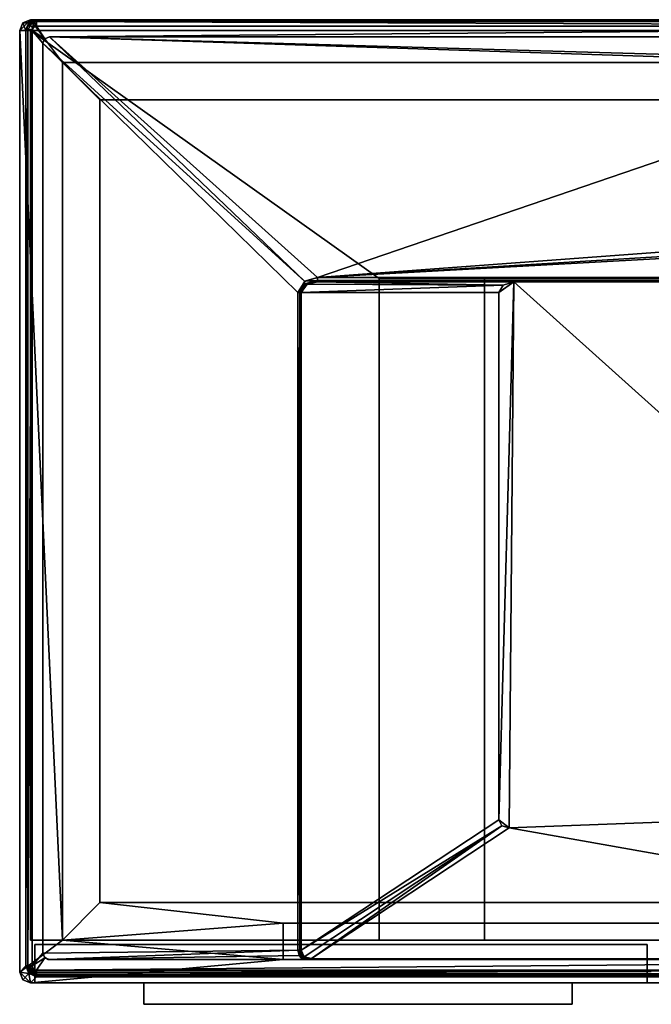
# Model space of a CAD drawing. Header units: millimetres. Extents: x -295 to 295, y -237 to 224.
# Tile 1 of 6: x -295 to 0, y -237 to 224. Entities that reach past the tile are written whole.
import ezdxf

# ---------------------------------------------------------------- set-up
doc = ezdxf.new("R2010")
doc.units = ezdxf.units.MM
doc.layers.add('P-SANR-FIXT', color=6, linetype='Continuous', lineweight=30)

msp = doc.modelspace()

# ---------------------------------------------------------------- meshes
at = {"layer": 'P-SANR-FIXT'}
mesh = msp.add_polyface(dxfattribs=at)
corners = [(-295, 218.53, 552), (-293.53, 222.07, 552), (-289.99, 223.53, 552), (289.99, 223.53, 552), (293.53, 222.07, 552), (295, 218.53, 552), (295, -221.47, 552), (293.54, -225, 552), (290.01, -226.47, 552), (-290.01, -226.47, 552), (-293.54, -225, 552), (-295, -221.47, 552), (-172, -206.46, 552), (-172, -215.6, 552), (285.75, -215.6, 552), (285.75, -182.59, 552), (274.99, -182.59, 552), (274.99, 203.53, 552), (-274.99, 203.53, 552), (-274.99, -206.46, 552)]
mesh.append_faces([[corners[k] for k in face] for face in [(13, 19, 12)]], dxfattribs={"vtx0": -1})
mesh.append_faces([[corners[k] for k in face] for face in [(19, 13, 9, 11)]], dxfattribs={"vtx0": -1, "vtx1": -1, "vtx2": -1, "vtx3": -1})
mesh.append_faces([[corners[k] for k in face] for face in [(6, 14, 15, 5)]], dxfattribs={"vtx0": -1, "vtx2": -1})
mesh.append_faces([[corners[k] for k in face] for face in [(10, 11, 9)]], dxfattribs={"vtx1": -1})
mesh.append_faces([[corners[k] for k in face] for face in [(11, 0, 19)]], dxfattribs={"vtx1": -1, "vtx2": -1})
mesh.append_faces([[corners[k] for k in face] for face in [(18, 19, 0, 2)]], dxfattribs={"vtx1": -1, "vtx2": -1, "vtx3": -1})
mesh.append_faces([[corners[k] for k in face] for face in [(17, 18, 2, 3), (8, 9, 13, 14)]], dxfattribs={"vtx1": -1, "vtx3": -1})
mesh.append_faces([[corners[k] for k in face] for face in [(0, 1, 2)]], dxfattribs={"vtx2": -1})
mesh.append_faces([[corners[k] for k in face] for face in [(15, 16, 17, 5), (3, 4, 5, 17), (6, 7, 8, 14)]], dxfattribs={"vtx2": -1, "vtx3": -1})
mesh = msp.add_polyface(dxfattribs=at)
corners = [(-292.13, 218.53, 614.14), (-290.67, 222.07, 614.1), (-287.13, 223.53, 614), (-289.99, 223.53, 552), (-293.53, 222.07, 552), (-295, 218.53, 552)]
mesh.append_faces([[corners[k] for k in face] for face in [(0, 4, 5)]], dxfattribs={"vtx0": -1})
mesh.append_faces([[corners[k] for k in face] for face in [(1, 3, 4), (4, 0, 1)]], dxfattribs={"vtx0": -1, "vtx2": -1})
mesh.append_faces([[corners[k] for k in face] for face in [(1, 2, 3)]], dxfattribs={"vtx2": -1})
mesh = msp.add_polyface(dxfattribs=at)
corners = [(-287.13, 220.53, 617), (-287.13, 222.65, 616.12), (-287.13, 223.53, 614), (-290.67, 222.07, 614.1), (-292.13, 218.53, 614.14), (-291.21, 218.53, 616.17), (-289.14, 218.53, 617), (-288.55, 219.95, 617), (-288.74, 219.49, 617), (-290.14, 220.86, 616.4), (-291.45, 220.42, 615.29), (-289.99, 222.17, 615.44), (-288.82, 222.01, 616.35), (-287.13, 221.59, 616.56), (-288.9, 222.8, 614.05)]
mesh.append_faces([[corners[k] for k in face] for face in [(5, 10, 4)]], dxfattribs={"vtx0": -1, "vtx1": -1})
mesh.append_faces([[corners[k] for k in face] for face in [(5, 8, 9), (7, 13, 12), (10, 9, 11), (5, 9, 10), (3, 10, 11), (11, 9, 12), (11, 1, 14), (1, 11, 12), (12, 9, 7)]], dxfattribs={"vtx0": -1, "vtx1": -1, "vtx2": -1})
mesh.append_faces([[corners[k] for k in face] for face in [(8, 7, 9), (3, 4, 10), (13, 1, 12), (14, 3, 11)]], dxfattribs={"vtx1": -1, "vtx2": -1})
mesh.append_faces([[corners[k] for k in face] for face in [(5, 6, 8), (7, 0, 13), (1, 2, 14)]], dxfattribs={"vtx2": -1})
mesh = msp.add_polyface(dxfattribs=at)
corners = [(-287.13, 223.53, 614), (287.13, 223.53, 614), (289.99, 223.53, 552), (-289.99, 223.53, 552)]
mesh.append_faces([[corners[k] for k in face] for face in [(1, 2, 3, 0)]])
mesh = msp.add_polyface(dxfattribs=at)
corners = [(287.13, 220.53, 617), (287.13, 222.65, 616.12), (287.13, 223.53, 614), (-287.13, 223.53, 614), (-287.13, 222.65, 616.12), (-287.13, 220.53, 617)]
mesh.append_faces([[corners[k] for k in face] for face in [(1, 3, 4), (4, 0, 1)]], dxfattribs={"vtx0": -1, "vtx2": -1})
mesh.append_faces([[corners[k] for k in face] for face in [(2, 3, 1)]], dxfattribs={"vtx1": -1})
mesh.append_faces([[corners[k] for k in face] for face in [(4, 5, 0)]], dxfattribs={"vtx2": -1})
mesh = msp.add_polyface(dxfattribs=at)
corners = [(-292.13, -218.6, 614.14), (-292.13, 218.53, 614.14), (-295, 218.53, 552), (-295, -221.47, 552)]
mesh.append_faces([[corners[k] for k in face] for face in [(2, 3, 0, 1)]])
mesh = msp.add_polyface(dxfattribs=at)
corners = [(-289.14, 218.53, 617), (-291.21, 218.53, 616.17), (-292.13, 218.53, 614.14), (-292.13, -218.6, 614.14), (-291.21, -218.6, 616.17), (-289.14, -218.6, 617)]
mesh.append_faces([[corners[k] for k in face] for face in [(1, 3, 4), (4, 0, 1)]], dxfattribs={"vtx0": -1, "vtx2": -1})
mesh.append_faces([[corners[k] for k in face] for face in [(2, 3, 1)]], dxfattribs={"vtx1": -1})
mesh.append_faces([[corners[k] for k in face] for face in [(4, 5, 0)]], dxfattribs={"vtx2": -1})
mesh = msp.add_polyface(dxfattribs=at)
corners = [(-290, 218.5), (290, 218.5), (290, -206.5), (-290, -206.5)]
mesh.append_faces([[corners[k] for k in face] for face in [(3, 0, 1, 2)]])
mesh = msp.add_polyface(dxfattribs=at)
corners = [(-290, 218.5, 552), (-290, 218.5), (-290, -206.5), (-290, -206.5, 552)]
mesh.append_faces([[corners[k] for k in face] for face in [(3, 0, 1, 2)]])
mesh = msp.add_polyface(dxfattribs=at)
corners = [(251.55, 102.69, 552), (251.55, -206.5, 552), (290, -206.5, 552), (290, 218.5, 552), (-290, 218.5, 552), (-290, -206.5, 552), (-127.07, -206.5, 552), (-127.07, 102.69, 552)]
mesh.append_faces([[corners[k] for k in face] for face in [(7, 4, 5, 6)]], dxfattribs={"vtx0": -1})
mesh.append_faces([[corners[k] for k in face] for face in [(2, 3, 0, 1)]], dxfattribs={"vtx1": -1})
mesh.append_faces([[corners[k] for k in face] for face in [(7, 0, 3, 4)]], dxfattribs={"vtx1": -1, "vtx3": -1})
mesh = msp.add_polyface(dxfattribs=at)
corners = [(290, 218.5, 552), (290, 218.5), (-290, 218.5), (-290, 218.5, 552)]
mesh.append_faces([[corners[k] for k in face] for face in [(2, 3, 0, 1)]])
mesh = msp.add_polyface(dxfattribs=at)
corners = [(-289.13, -218.6, 617), (-288.55, -220.02, 617), (-287.14, -220.6, 617), (287.14, -220.6, 617), (288.55, -220.02, 617), (289.14, -218.6, 617), (289.13, 218.53, 617), (288.55, 219.95, 617), (287.13, 220.53, 617), (-287.13, 220.53, 617), (-288.55, 219.95, 617), (-289.14, 218.53, 617), (-281.13, 215.53, 617), (281.13, 215.53, 617), (283.25, 214.65, 617), (284.13, 212.53, 617), (284.13, -212.6, 617), (283.25, -214.72, 617), (281.13, -215.6, 617), (-281.13, -215.6, 617), (-283.25, -214.72, 617), (-284.13, -212.6, 617), (-284.13, 212.53, 617), (-283.25, 214.65, 617)]
mesh.append_faces([[corners[k] for k in face] for face in [(6, 15, 16, 5), (3, 17, 18, 2), (9, 23, 12, 8)]], dxfattribs={"vtx0": -1, "vtx2": -1})
mesh.append_faces([[corners[k] for k in face] for face in [(14, 15, 6), (13, 14, 8, 12), (16, 17, 5), (22, 23, 11), (20, 21, 0), (19, 20, 2, 18)]], dxfattribs={"vtx1": -1, "vtx2": -1})
mesh.append_faces([[corners[k] for k in face] for face in [(21, 22, 11, 0)]], dxfattribs={"vtx1": -1, "vtx3": -1})
mesh.append_faces([[corners[k] for k in face] for face in [(6, 7, 8, 14), (3, 4, 5, 17), (9, 10, 11, 23), (0, 1, 2, 20)]], dxfattribs={"vtx2": -1, "vtx3": -1})
mesh = msp.add_polyface(dxfattribs=at)
corners = [(-162.98, -215.53, 612), (-164.54, -213.65, 612), (-165.07, -211.26, 612), (-165.07, 96.03, 612), (-161.86, 101.15, 612), (-155.96, 103.03, 612), (277.34, 103.03, 612), (281.08, 102.19, 612), (284.07, 99.8, 612), (284.07, 213.16, 612), (283.02, 214.87, 612), (281.13, 215.53, 612), (-281.13, 215.53, 612), (-283.25, 214.65, 612), (-284.13, 212.53, 612), (-284.13, -212.6, 612), (-283.47, -214.49, 612), (-281.76, -215.53, 612), (258.84, 198.78, 612), (258.84, 123.78, 612), (257.38, 120.25, 612), (253.84, 118.78, 612), (128.84, 118.78, 612), (125.31, 120.25, 612), (123.84, 123.78, 612), (123.84, 198.78, 612), (125.31, 202.32, 612), (128.84, 203.78, 612), (253.84, 203.78, 612), (257.38, 202.32, 612)]
mesh.append_faces([[corners[k] for k in face] for face in [(1, 17, 0), (11, 9, 10)]], dxfattribs={"vtx0": -1})
mesh.append_faces([[corners[k] for k in face] for face in [(21, 6, 20), (4, 14, 3), (25, 5, 24), (18, 11, 29)]], dxfattribs={"vtx0": -1, "vtx1": -1})
mesh.append_faces([[corners[k] for k in face] for face in [(17, 1, 2), (15, 2, 3, 14), (12, 4, 5), (5, 22, 23), (22, 5, 6, 21), (12, 26, 27)]], dxfattribs={"vtx0": -1, "vtx2": -1})
mesh.append_faces([[corners[k] for k in face] for face in [(5, 25, 26, 12)]], dxfattribs={"vtx0": -1, "vtx2": -1, "vtx3": -1})
mesh.append_faces([[corners[k] for k in face] for face in [(23, 24, 5), (28, 29, 11)]], dxfattribs={"vtx1": -1, "vtx2": -1})
mesh.append_faces([[corners[k] for k in face] for face in [(18, 19, 9, 11)]], dxfattribs={"vtx1": -1, "vtx2": -1, "vtx3": -1})
mesh.append_faces([[corners[k] for k in face] for face in [(6, 7, 19, 20), (11, 12, 27, 28)]], dxfattribs={"vtx1": -1, "vtx3": -1})
mesh.append_faces([[corners[k] for k in face] for face in [(15, 16, 17, 2), (7, 8, 9, 19), (12, 13, 14, 4)]], dxfattribs={"vtx2": -1, "vtx3": -1})
mesh = msp.add_polyface(dxfattribs=at)
corners = [(-284.13, 212.53, 612), (-283.25, 214.65, 612), (-281.13, 215.53, 612), (-281.13, 215.53, 617), (-283.25, 214.65, 617), (-284.13, 212.53, 617)]
mesh.append_faces([[corners[k] for k in face] for face in [(4, 1, 2, 3)]], dxfattribs={"vtx0": -1})
mesh.append_faces([[corners[k] for k in face] for face in [(4, 5, 0, 1)]], dxfattribs={"vtx3": -1})
mesh = msp.add_polyface(dxfattribs=at)
corners = [(-284.13, -212.6, 617), (-284.13, -212.6, 612), (-284.13, 212.53, 612), (-284.13, 212.53, 617)]
mesh.append_faces([[corners[k] for k in face] for face in [(3, 0, 1, 2)]])
mesh = msp.add_polyface(dxfattribs=at)
corners = [(281.13, 215.53, 612), (281.13, 215.53, 617), (-281.13, 215.53, 617), (-281.13, 215.53, 612)]
mesh.append_faces([[corners[k] for k in face] for face in [(1, 2, 3, 0)]])
mesh = msp.add_polyface(dxfattribs=at)
corners = [(257.5, 186.04, 352), (-257.5, 186.04, 352), (-274.99, 203.53, 552), (274.99, 203.53, 552)]
mesh.append_faces([[corners[k] for k in face] for face in [(1, 2, 3, 0)]])
mesh = msp.add_polyface(dxfattribs=at)
corners = [(-257.5, 186.04, 352), (-257.5, -188.96, 352), (-274.99, -206.46, 552), (-274.99, 203.53, 552)]
mesh.append_faces([[corners[k] for k in face] for face in [(1, 2, 3, 0)]])
mesh = msp.add_polyface(dxfattribs=at)
corners = [(257.5, -188.96, 352), (-257.5, -188.96, 352), (-257.5, 186.04, 352), (257.5, 186.04, 352)]
mesh.append_faces([[corners[k] for k in face] for face in [(3, 0, 1, 2)]])
mesh = msp.add_polyface(dxfattribs=at)
corners = [(-165.07, 96.03, 612), (-164.22, 96.03, 611.81), (-163.53, 96.03, 611.28), (-160.75, 99.9, 610.81), (-155.96, 101.03, 610), (-155.96, 101.62, 611.41), (-155.96, 103.03, 612), (-161.96, 101.3, 612), (-161.76, 100.15, 611.71), (-158.96, 100.94, 611.16), (-162.14, 97.97, 611.05), (-163.78, 96.03, 611.47), (-162.13, 99.33, 611.4), (-163.51, 98.66, 612)]
mesh.append_faces([[corners[k] for k in face] for face in [(5, 9, 4)]], dxfattribs={"vtx0": -1, "vtx1": -1})
mesh.append_faces([[corners[k] for k in face] for face in [(8, 1, 12), (5, 7, 8), (5, 8, 9), (8, 13, 1), (8, 12, 9), (3, 9, 12), (10, 12, 11)]], dxfattribs={"vtx0": -1, "vtx1": -1, "vtx2": -1})
mesh.append_faces([[corners[k] for k in face] for face in [(9, 3, 4), (12, 1, 11), (8, 7, 13)]], dxfattribs={"vtx0": -1, "vtx2": -1})
mesh.append_faces([[corners[k] for k in face] for face in [(0, 1, 13)]], dxfattribs={"vtx1": -1})
mesh.append_faces([[corners[k] for k in face] for face in [(10, 3, 12)]], dxfattribs={"vtx1": -1, "vtx2": -1})
mesh.append_faces([[corners[k] for k in face] for face in [(5, 6, 7), (11, 2, 10)]], dxfattribs={"vtx2": -1})
mesh = msp.add_polyface(dxfattribs=at)
corners = [(-155.96, 103.03, 612), (-155.96, 101.62, 611.41), (-155.96, 101.03, 610), (277.34, 101.03, 610), (277.34, 101.62, 611.41), (277.34, 103.03, 612)]
mesh.append_faces([[corners[k] for k in face] for face in [(3, 4, 1, 2)]], dxfattribs={"vtx1": -1})
mesh.append_faces([[corners[k] for k in face] for face in [(5, 0, 1, 4)]], dxfattribs={"vtx2": -1})
mesh = msp.add_polyface(dxfattribs=at)
corners = [(-127.07, -206.5, 552), (-77.85, -206.5, 492.93), (-77.85, 102.69, 492.93), (-127.07, 102.69, 552)]
mesh.append_faces([[corners[k] for k in face] for face in [(3, 0, 1, 2)]])
mesh = msp.add_polyface(dxfattribs=at)
corners = [(251.55, 102.69, 552), (-127.07, 102.69, 552), (-77.85, 102.69, 492.93), (208.53, 102.69, 473.43)]
mesh.append_faces([[corners[k] for k in face] for face in [(2, 3, 0, 1)]])
mesh = msp.add_polyface(dxfattribs=at)
corners = [(-77.85, -206.5, 492.93), (208.53, -206.5, 473.43), (208.53, 102.69, 473.43), (-77.85, 102.69, 492.93)]
mesh.append_faces([[corners[k] for k in face] for face in [(3, 0, 1, 2)]])
mesh = msp.add_polyface(dxfattribs=at)
corners = [(-155.96, 101.03, 610), (-160.69, 99.9, 610.74), (-163.53, 96.03, 611.28), (-71.18, 96.03, 500.45), (-69.15, 99.57, 500.31), (-64.27, 101.03, 499.98)]
mesh.append_faces([[corners[k] for k in face] for face in [(4, 0, 1)]], dxfattribs={"vtx0": -1, "vtx2": -1})
mesh.append_faces([[corners[k] for k in face] for face in [(5, 0, 4)]], dxfattribs={"vtx1": -1})
mesh.append_faces([[corners[k] for k in face] for face in [(1, 2, 4)]], dxfattribs={"vtx1": -1, "vtx2": -1})
mesh.append_faces([[corners[k] for k in face] for face in [(2, 3, 4)]], dxfattribs={"vtx2": -1})
mesh = msp.add_polyface(dxfattribs=at)
corners = [(277.34, 101.03, 610), (-155.96, 101.03, 610), (-64.27, 101.03, 499.98), (206.98, 101.03, 481.51)]
mesh.append_faces([[corners[k] for k in face] for face in [(2, 3, 0, 1)]])
mesh = msp.add_polyface(dxfattribs=at)
corners = [(208.25, -143.76, 481.42), (211.29, -142.42, 481.22), (212.48, -139.22, 481.13), (212.48, 96.03, 481.13), (210.87, 99.57, 481.24), (206.98, 101.03, 481.51), (-64.27, 101.03, 499.98), (-69.15, 99.57, 500.31), (-71.18, 96.03, 500.45), (-71.18, -150.29, 500.45), (-69.86, -153.09, 500.36), (-66.4, -154.05, 500.13)]
mesh.append_faces([[corners[k] for k in face] for face in [(9, 6, 8), (6, 0, 5)]], dxfattribs={"vtx0": -1, "vtx1": -1})
mesh.append_faces([[corners[k] for k in face] for face in [(6, 9, 11), (5, 0, 2)]], dxfattribs={"vtx0": -1, "vtx1": -1, "vtx2": -1})
mesh.append_faces([[corners[k] for k in face] for face in [(10, 11, 9), (1, 2, 0)]], dxfattribs={"vtx1": -1})
mesh.append_faces([[corners[k] for k in face] for face in [(11, 0, 6), (2, 3, 5)]], dxfattribs={"vtx1": -1, "vtx2": -1})
mesh.append_faces([[corners[k] for k in face] for face in [(6, 7, 8), (3, 4, 5)]], dxfattribs={"vtx2": -1})
mesh = msp.add_polyface(dxfattribs=at)
corners = [(-165.07, -211.26, 612), (-164.22, -211.26, 611.81), (-163.53, -211.26, 611.28), (-163.53, 96.03, 611.28), (-164.22, 96.03, 611.81), (-165.07, 96.03, 612)]
mesh.append_faces([[corners[k] for k in face] for face in [(4, 2, 3)]], dxfattribs={"vtx0": -1})
mesh.append_faces([[corners[k] for k in face] for face in [(5, 1, 4), (2, 4, 1)]], dxfattribs={"vtx0": -1, "vtx1": -1})
mesh.append_faces([[corners[k] for k in face] for face in [(0, 1, 5)]], dxfattribs={"vtx1": -1})
mesh = msp.add_polyface(dxfattribs=at)
corners = [(-163.53, 96.03, 611.28), (-163.53, -211.26, 611.28), (-71.18, -150.29, 500.45), (-71.18, 96.03, 500.45)]
mesh.append_faces([[corners[k] for k in face] for face in [(0, 1, 2, 3)]])
mesh = msp.add_polyface(dxfattribs=at)
corners = [(-172, -198.61, 462.22), (267.14, -198.61, 462.22), (267.14, -133.2, 462.22), (285.75, -133.2, 462.22), (285.75, -215.6, 462.22), (-172, -215.6, 462.22)]
mesh.append_faces([[corners[k] for k in face] for face in [(1, 4, 5, 0)]], dxfattribs={"vtx0": -1})
mesh.append_faces([[corners[k] for k in face] for face in [(1, 2, 3, 4)]], dxfattribs={"vtx3": -1})
mesh = msp.add_polyface(dxfattribs=at)
corners = [(-160.33, -215.35, 611.55), (279.51, -215.35, 611.55), (208.25, -143.76, 481.42), (-66.4, -154.05, 500.13), (-158.77, -215.03, 610.96), (-159.54, -215.2, 611.27)]
mesh.append_faces([[corners[k] for k in face] for face in [(5, 1, 4)]], dxfattribs={"vtx0": -1, "vtx1": -1})
mesh.append_faces([[corners[k] for k in face] for face in [(1, 3, 4)]], dxfattribs={"vtx0": -1, "vtx2": -1})
mesh.append_faces([[corners[k] for k in face] for face in [(1, 2, 3), (5, 0, 1)]], dxfattribs={"vtx2": -1})
mesh = msp.add_polyface(dxfattribs=at)
corners = [(-163.53, -211.26, 611.28), (-162.11, -214.29, 611.31), (-158.77, -215.03, 610.96), (-66.4, -154.05, 500.13), (-69.86, -153.09, 500.36), (-71.18, -150.29, 500.45)]
mesh.append_faces([[corners[k] for k in face] for face in [(4, 2, 3)]], dxfattribs={"vtx0": -1})
mesh.append_faces([[corners[k] for k in face] for face in [(1, 4, 0)]], dxfattribs={"vtx0": -1, "vtx1": -1})
mesh.append_faces([[corners[k] for k in face] for face in [(5, 0, 4)]], dxfattribs={"vtx1": -1})
mesh.append_faces([[corners[k] for k in face] for face in [(1, 2, 4)]], dxfattribs={"vtx1": -1, "vtx2": -1})
mesh = msp.add_polyface(dxfattribs=at)
corners = [(-172, -198.61, 462.22), (-172, -206.46, 552), (-274.99, -206.46, 552), (-257.5, -188.96, 352), (257.5, -188.96, 352), (267.14, -198.61, 462.22)]
mesh.append_faces([[corners[k] for k in face] for face in [(2, 0, 1)]], dxfattribs={"vtx0": -1})
mesh.append_faces([[corners[k] for k in face] for face in [(2, 3, 0)]], dxfattribs={"vtx1": -1, "vtx2": -1})
mesh.append_faces([[corners[k] for k in face] for face in [(4, 5, 0, 3)]], dxfattribs={"vtx2": -1})
mesh = msp.add_polyface(dxfattribs=at)
corners = [(-172, -206.46, 552), (-172, -198.61, 462.22), (-172, -215.6, 462.22), (-172, -215.6, 552)]
mesh.append_faces([[corners[k] for k in face] for face in [(0, 1, 2, 3)]])
mesh = msp.add_polyface(dxfattribs=at)
corners = [(251.55, -206.5, 552), (208.53, -206.5, 473.43), (-77.85, -206.5, 492.93), (-127.07, -206.5, 552), (-290, -206.5, 552), (-290, -206.5), (290, -206.5), (290, -206.5, 552)]
mesh.append_faces([[corners[k] for k in face] for face in [(1, 6, 7, 0)]], dxfattribs={"vtx0": -1})
mesh.append_faces([[corners[k] for k in face] for face in [(6, 1, 2)]], dxfattribs={"vtx0": -1, "vtx2": -1})
mesh.append_faces([[corners[k] for k in face] for face in [(2, 4, 5, 6)]], dxfattribs={"vtx0": -1, "vtx3": -1})
mesh.append_faces([[corners[k] for k in face] for face in [(3, 4, 2)]], dxfattribs={"vtx1": -1})
mesh = msp.add_polyface(dxfattribs=at)
corners = [(-288, -208.5, 550), (-288, -208.5, 2), (-288, -226.5, 2), (-288, -226.5, 550)]
mesh.append_faces([[corners[k] for k in face] for face in [(2, 3, 0, 1)]])
mesh = msp.add_polyface(dxfattribs=at)
corners = [(-2, -208.5, 550), (-288, -208.5, 550), (-288, -226.5, 550), (-2, -226.5, 550)]
mesh.append_faces([[corners[k] for k in face] for face in [(2, 3, 0, 1)]])
mesh = msp.add_polyface(dxfattribs=at)
corners = [(-288, -208.5, 2), (-2, -208.5, 2), (-2, -226.5, 2), (-288, -226.5, 2)]
mesh.append_faces([[corners[k] for k in face] for face in [(2, 3, 0, 1)]])
mesh = msp.add_polyface(dxfattribs=at)
corners = [(-2, -208.5, 2), (-288, -208.5, 2), (-288, -208.5, 550), (-2, -208.5, 550)]
mesh.append_faces([[corners[k] for k in face] for face in [(0, 1, 2, 3)]])
mesh = msp.add_polyface(dxfattribs=at)
corners = [(-160.33, -215.35, 611.55), (-159.54, -215.2, 611.27), (-158.77, -215.03, 610.96), (-162.17, -214.33, 611.37), (-163.53, -211.26, 611.28), (-164.22, -211.26, 611.81), (-165.07, -211.26, 612), (-164.55, -213.65, 612), (-162.98, -215.53, 612), (-161.64, -215.49, 611.87), (-160.28, -214.72, 611.15), (-162.58, -214.51, 611.7), (-163.79, -213.81, 611.91), (-162.85, -212.79, 611.33), (-163.76, -213, 611.74)]
mesh.append_faces([[corners[k] for k in face] for face in [(10, 1, 2)]], dxfattribs={"vtx0": -1})
mesh.append_faces([[corners[k] for k in face] for face in [(6, 12, 5), (7, 12, 6), (8, 12, 7), (5, 14, 4), (9, 12, 8), (1, 10, 0)]], dxfattribs={"vtx0": -1, "vtx1": -1})
mesh.append_faces([[corners[k] for k in face] for face in [(14, 5, 12), (11, 0, 3), (9, 11, 12), (14, 11, 13), (12, 11, 14)]], dxfattribs={"vtx0": -1, "vtx1": -1, "vtx2": -1})
mesh.append_faces([[corners[k] for k in face] for face in [(14, 13, 4), (11, 9, 0), (11, 3, 13)]], dxfattribs={"vtx0": -1, "vtx2": -1})
mesh.append_faces([[corners[k] for k in face] for face in [(10, 3, 0)]], dxfattribs={"vtx1": -1, "vtx2": -1})
mesh = msp.add_polyface(dxfattribs=at)
corners = [(-2, -208.5, 2), (-2, -208.5, 550), (-2, -226.5, 550), (-2, -226.5, 2)]
mesh.append_faces([[corners[k] for k in face] for face in [(2, 3, 0, 1)]])
mesh = msp.add_polyface(dxfattribs=at)
corners = [(-281.13, -215.6, 612.51), (-281.45, -215.58, 612.26), (-281.76, -215.53, 612), (-283.47, -214.49, 612), (-284.13, -212.6, 612), (-284.13, -212.6, 617), (-283.25, -214.72, 617), (-281.13, -215.6, 617)]
mesh.append_faces([[corners[k] for k in face] for face in [(5, 3, 4)]], dxfattribs={"vtx0": -1})
mesh.append_faces([[corners[k] for k in face] for face in [(1, 3, 6)]], dxfattribs={"vtx0": -1, "vtx1": -1, "vtx2": -1})
mesh.append_faces([[corners[k] for k in face] for face in [(6, 0, 1), (3, 5, 6)]], dxfattribs={"vtx0": -1, "vtx2": -1})
mesh.append_faces([[corners[k] for k in face] for face in [(7, 0, 6)]], dxfattribs={"vtx1": -1})
mesh.append_faces([[corners[k] for k in face] for face in [(1, 2, 3)]], dxfattribs={"vtx2": -1})
mesh = msp.add_polyface(dxfattribs=at)
corners = [(-281.76, -215.53, 612), (-281.45, -215.58, 612.26), (-281.13, -215.6, 612.51), (279.51, -215.6, 612.51), (279.51, -215.54, 612.02), (279.51, -215.35, 611.55), (-160.33, -215.35, 611.55), (-161.64, -215.49, 611.87), (-162.98, -215.53, 612)]
mesh.append_faces([[corners[k] for k in face] for face in [(7, 5, 6)]], dxfattribs={"vtx0": -1})
mesh.append_faces([[corners[k] for k in face] for face in [(3, 8, 2)]], dxfattribs={"vtx0": -1, "vtx1": -1})
mesh.append_faces([[corners[k] for k in face] for face in [(7, 8, 4), (4, 5, 7), (1, 2, 8), (3, 4, 8)]], dxfattribs={"vtx1": -1, "vtx2": -1})
mesh.append_faces([[corners[k] for k in face] for face in [(8, 0, 1)]], dxfattribs={"vtx2": -1})
mesh = msp.add_polyface(dxfattribs=at)
corners = [(279.51, -215.6, 612.51), (-281.13, -215.6, 612.51), (-281.13, -215.6, 617), (281.13, -215.6, 617), (281.13, -215.6, 613.08), (280.35, -215.6, 612.7)]
mesh.append_faces([[corners[k] for k in face] for face in [(3, 4, 5, 0), (0, 1, 2, 3)]], dxfattribs={"vtx3": -1})
mesh = msp.add_polyface(dxfattribs=at)
corners = [(285.75, -215.6, 552), (-172, -215.6, 552), (-172, -215.6, 462.22), (285.75, -215.6, 462.22)]
mesh.append_faces([[corners[k] for k in face] for face in [(3, 0, 1, 2)]])
mesh = msp.add_polyface(dxfattribs=at)
corners = [(-287.14, -223.6, 614.14), (-290.67, -222.13, 614.2), (-292.13, -218.6, 614.14), (-295, -221.47, 552), (-293.54, -225, 552), (-290.01, -226.47, 552)]
mesh.append_faces([[corners[k] for k in face] for face in [(1, 5, 0)]], dxfattribs={"vtx0": -1})
mesh.append_faces([[corners[k] for k in face] for face in [(5, 1, 4)]], dxfattribs={"vtx0": -1, "vtx1": -1})
mesh.append_faces([[corners[k] for k in face] for face in [(1, 3, 4)]], dxfattribs={"vtx0": -1, "vtx2": -1})
mesh.append_faces([[corners[k] for k in face] for face in [(1, 2, 3)]], dxfattribs={"vtx2": -1})
mesh = msp.add_polyface(dxfattribs=at)
corners = [(-287.14, -223.6, 614.14), (-287.14, -223.42, 615.03), (-287.14, -222.98, 615.83), (-287.14, -222.32, 616.46), (-287.14, -221.5, 616.86), (-287.14, -220.6, 617), (-288.55, -220.02, 617), (-289.13, -218.6, 617), (-291.21, -218.6, 616.17), (-292.13, -218.6, 614.14), (-290.67, -222.13, 614.2), (-289.96, -221.51, 616.19), (-288.09, -220.21, 617), (-289.03, -221.05, 616.79), (-289.51, -222.61, 614.18), (-288.84, -219.31, 617), (-290.12, -220.03, 616.7), (-291.04, -220.26, 615.99), (-290.17, -218.6, 616.58)]
mesh.append_faces([[corners[k] for k in face] for face in [(2, 11, 1), (10, 17, 9)]], dxfattribs={"vtx0": -1, "vtx1": -1})
mesh.append_faces([[corners[k] for k in face] for face in [(8, 17, 16), (16, 11, 13), (12, 13, 4), (16, 15, 18), (13, 11, 3), (6, 16, 13), (11, 14, 1), (11, 16, 17), (17, 10, 11)]], dxfattribs={"vtx0": -1, "vtx1": -1, "vtx2": -1})
mesh.append_faces([[corners[k] for k in face] for face in [(13, 3, 4), (13, 12, 6), (11, 10, 14)]], dxfattribs={"vtx0": -1, "vtx2": -1})
mesh.append_faces([[corners[k] for k in face] for face in [(2, 3, 11), (6, 15, 16), (8, 9, 17), (18, 8, 16)]], dxfattribs={"vtx1": -1, "vtx2": -1})
mesh.append_faces([[corners[k] for k in face] for face in [(4, 5, 12), (14, 0, 1), (15, 7, 18)]], dxfattribs={"vtx2": -1})
mesh = msp.add_polyface(dxfattribs=at)
corners = [(-287.14, -220.6, 617), (-287.14, -221.5, 616.86), (-287.14, -222.32, 616.46), (-287.14, -222.98, 615.83), (-287.14, -223.42, 615.03), (-287.14, -223.6, 614.14), (287.14, -223.6, 614.14), (287.14, -222.67, 616.17), (287.14, -220.6, 617)]
mesh.append_faces([[corners[k] for k in face] for face in [(4, 7, 3), (7, 4, 6)]], dxfattribs={"vtx0": -1, "vtx1": -1})
mesh.append_faces([[corners[k] for k in face] for face in [(7, 2, 3)]], dxfattribs={"vtx0": -1, "vtx2": -1})
mesh.append_faces([[corners[k] for k in face] for face in [(0, 1, 8)]], dxfattribs={"vtx1": -1})
mesh.append_faces([[corners[k] for k in face] for face in [(7, 8, 1), (1, 2, 7)]], dxfattribs={"vtx1": -1, "vtx2": -1})
mesh.append_faces([[corners[k] for k in face] for face in [(4, 5, 6)]], dxfattribs={"vtx2": -1})
mesh = msp.add_polyface(dxfattribs=at)
corners = [(287.14, -223.6, 614.14), (-287.14, -223.6, 614.14), (-290.01, -226.47, 552), (290.01, -226.47, 552)]
mesh.append_faces([[corners[k] for k in face] for face in [(2, 3, 0, 1)]])
mesh = msp.add_polyface(dxfattribs=at)
corners = [(-288, -226.5, 2), (-2, -226.5, 2), (-2, -226.5, 550), (-288, -226.5, 550)]
mesh.append_faces([[corners[k] for k in face] for face in [(2, 3, 0, 1)]])
mesh = msp.add_polyface(dxfattribs=at)
corners = [(-237, -226.5, 544), (-37, -226.5, 544), (-37, -236.5, 544), (-237, -236.5, 544)]
mesh.append_faces([[corners[k] for k in face] for face in [(2, 3, 0, 1)]])
mesh = msp.add_polyface(dxfattribs=at)
corners = [(-237, -226.5, 550), (-237, -226.5, 544), (-237, -236.5, 544), (-237, -236.5, 550)]
mesh.append_faces([[corners[k] for k in face] for face in [(2, 3, 0, 1)]])
mesh = msp.add_polyface(dxfattribs=at)
corners = [(-37, -226.5, 550), (-237, -226.5, 550), (-237, -236.5, 550), (-37, -236.5, 550)]
mesh.append_faces([[corners[k] for k in face] for face in [(3, 0, 1, 2)]])
mesh = msp.add_polyface(dxfattribs=at)
corners = [(-37, -226.5, 550), (-37, -226.5, 544), (-237, -226.5, 544), (-237, -226.5, 550)]
mesh.append_faces([[corners[k] for k in face] for face in [(1, 2, 3, 0)]])
mesh = msp.add_polyface(dxfattribs=at)
corners = [(-37, -226.5, 544), (-37, -226.5, 550), (-37, -236.5, 550), (-37, -236.5, 544)]
mesh.append_faces([[corners[k] for k in face] for face in [(2, 3, 0, 1)]])
mesh = msp.add_polyface(dxfattribs=at)
corners = [(-37, -236.5, 544), (-37, -236.5, 550), (-237, -236.5, 550), (-237, -236.5, 544)]
mesh.append_faces([[corners[k] for k in face] for face in [(2, 3, 0, 1)]])

doc.saveas('drawing.dxf')
